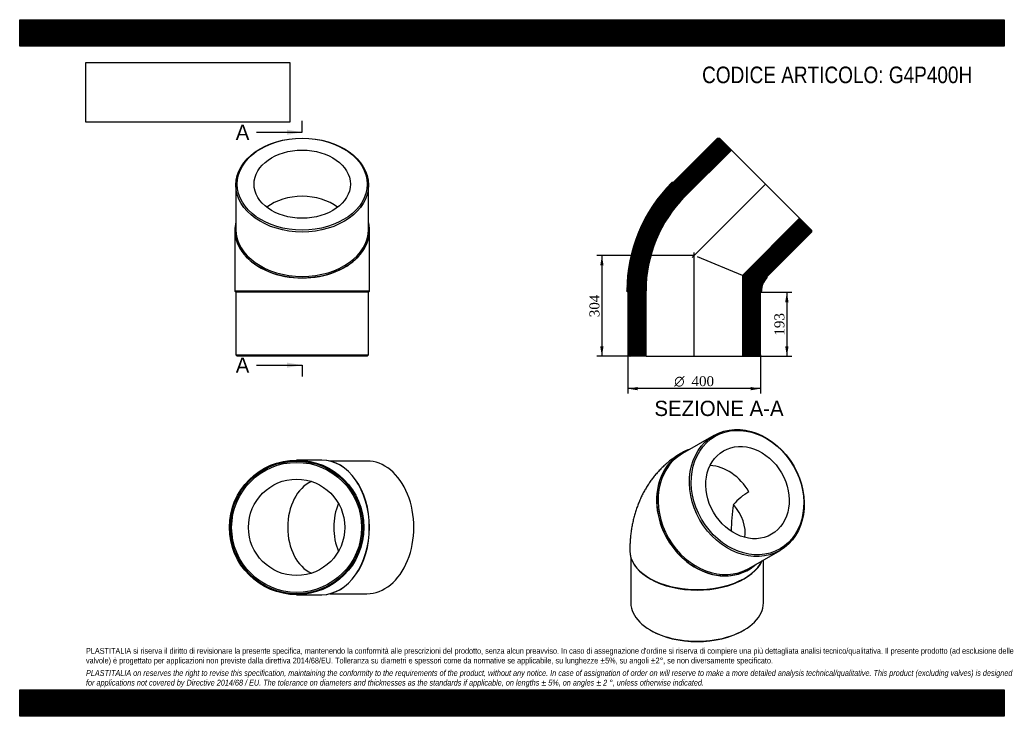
# Model space of a CAD drawing. Header units: millimetres. Extents: x 0 to 2970, y 0 to 2100.
import ezdxf
from ezdxf.enums import TextEntityAlignment as Align
from ezdxf.lldxf.tags import DXFTag

# ---------------------------------------------------------------- set-up
doc = ezdxf.new("R2010")
doc.units = ezdxf.units.MM
doc.header["$LTSCALE"] = 10
for name, color, linetype in [('Default', 7, 'Continuous'), ('DV4_Default', 7, 'Continuous'), ('G4P400H', 7, 'Continuous')]:
    doc.layers.add(name, color=color, linetype=linetype)
doc.styles.add('SEACAD_Solid_Edge_ANSI', font='seans.ttf')
doc.styles.add('SEACAD_Solid_Edge_ANSI1_Symbols', font='semeca1.ttf')
doc.styles.add('SEACAD_Times_New_Roman', font='times.ttf')
tags = doc.linetypes.add('CENTER2', pattern=[28.575, 19.05, -3.175, 3.175, -3.175]).pattern_tags.tags
tags[10:11] = [DXFTag(74, 4), DXFTag(75, 0), DXFTag(340, '0'), DXFTag(46, 0.0), DXFTag(50, 0.0), DXFTag(44, 0.0), DXFTag(45, 0.0)]
tags[8:9] = [DXFTag(74, 4), DXFTag(75, 0), DXFTag(340, '0'), DXFTag(46, 0.0), DXFTag(50, 0.0), DXFTag(44, 0.0), DXFTag(45, 0.0)]
tags[6:7] = [DXFTag(74, 4), DXFTag(75, 0), DXFTag(340, '0'), DXFTag(46, 0.0), DXFTag(50, 0.0), DXFTag(44, 0.0), DXFTag(45, 0.0)]
tags[4:5] = [DXFTag(74, 4), DXFTag(75, 0), DXFTag(340, '0'), DXFTag(46, 0.0), DXFTag(50, 0.0), DXFTag(44, 0.0), DXFTag(45, 0.0)]
doc.dimstyles.new('ANSImm', dxfattribs={"dimtxt": 30, "dimasz": 30, "dimexe": 15, "dimexo": 0, "dimgap": 7.5, "dimtad": 1, "dimdsep": 46, "dimtxsty": 'SEACAD_Times_New_Roman', "dimblk1": '_SE_FILLED', "dimblk2": '_SE_FILLED', "dimsah": 1, "dimcen": 15, "dimazin": 0, "dimtfac": 0.85, "dimtdec": 3, "dimtofl": 0, "dimtmove": 0, "dimatfit": 3, "dimfxl": 1, "dimarcsym": 0})
picture_1 = doc.add_image_def('image1.jpg', size_in_pixel=(4302, 1260))

# ---------------------------------------------------------------- blocks, each defined once
blk = doc.blocks.new('SE')
at = {"layer": 'G4P400H', "color": 7, "linetype": 'Continuous'}
for p, q in [((2093.4, 846.4), (1998.9, 791.9)), ((1995.9, 793.6), (1995.4, 793.3)), ((1840.4, 499.3), (1840.4, 498.5)), ((1843.4, 478.4), (1843.4, 341.7)), ((2198.9, 445.5), (2293.4, 500)), ((2243.4, 341.7), (2243.4, 471.2)), ((2198.4, 441.7), (2198.9, 442)), ((1899.9, 415.6), (1902, 414.4)), ((2184.9, 414.4), (2187, 415.6)), ((1902, 260), (1904.8, 258.4)), ((2182, 258.4), (2184.9, 260))]:
    blk.add_line(p, q, dxfattribs=at)
for centre, radius, start, end in [((2292.7, 517.6), 184.5, 120.2888, 139.1648), ((2593.6, 559.5), 447.4, 169.871, 180.1154)]:
    blk.add_arc(centre, radius, start, end, dxfattribs=at)
for centre, major_axis in [((2193.4, 673.2), (100, -173.2)), ((2195.4, 674.4), (-98, 169.7)), ((2195.4, 674.4), (72.7, -125.8))]:
    blk.add_ellipse(centre, major_axis=major_axis, ratio=0.816497, dxfattribs=at)
for centre, major_axis, ratio, start_param, end_param in [((2097.4, 617.8), (-101.5, 175.8), 0.816497, 6.111052, 6.283185), ((2096.9, 617.5), (-101.5, 175.8), 0.816497, 0, 3.141593), ((2098.9, 618.7), (100, -173.2), 0.816497, 3.141593, 6.283185), ((2097.4, 617.8), (-101.5, 175.8), 0.816497, 0, 3.313726), ((2096.9, 617.5), (72.7, -125.8), 0.816497, 1.570796, 2.641675), ((2043.4, 586.6), (-134.2, 77.5), 0.717439, 3.424595, 4.249289), ((2043.4, 499.3), (145.3, 0), 0.57735, 0.785398, 0.83813), ((2043.4, 499.3), (203, 0), 0.57735, 3.141583, 6.020996), ((2043.4, 498.5), (203, 0), 0.57735, 3.141593, 6.030772), ((2043.4, 496), (200, 0), 0.57735, 3.926991, 5.497787), ((2043.4, 341.7), (-200, 0), 0.57735, 0, 3.141593), ((2043.4, 338.4), (-196, 0), 0.57735, 0.785398, 2.356195)]:
    blk.add_ellipse(centre, major_axis=major_axis, ratio=ratio, start_param=start_param, end_param=end_param, dxfattribs=at)
blk.add_open_spline([(1995.4, 793.3), (1991.4, 791), (1984.6, 786.9), (1973.6, 779.5), (1963.1, 771.8), (1952.9, 763.5), (1943.1, 754.8), (1933.7, 745.7), (1924.7, 736.1), (1916, 726.1), (1907.9, 715.8), (1900.1, 705), (1892.8, 693.9), (1885.9, 682.3), (1879.5, 670.5), (1873.5, 658.2), (1868, 645.7), (1863, 632.8), (1858.4, 619.5), (1854.3, 606), (1850.8, 592.1), (1847.7, 577.9), (1845.2, 563.4), (1843.2, 548.7), (1841.7, 533.7), (1840.8, 518.7), (1840.5, 506.9), (1840.4, 500.8), (1840.4, 499.3)], degree=3, knots=[0, 0, 0, 0, 0.036251, 0.073815, 0.111349, 0.148881, 0.186439, 0.224052, 0.261751, 0.299565, 0.337526, 0.375667, 0.414021, 0.452621, 0.491503, 0.5307, 0.570246, 0.610172, 0.650509, 0.691282, 0.73251, 0.774207, 0.816375, 0.859008, 0.902088, 0.945582, 0.988029, 1, 1, 1, 1], dxfattribs=at)
blk = doc.blocks.new('SE1')
at = {"layer": 'G4P400H', "color": 7, "linetype": 'Continuous'}
for p, q in [((652.2, 1601.4), (652.2, 1467.7)), ((1052.2, 1467.7), (1052.2, 1601.4)), ((649.2, 1465.6), (649.2, 1464.9)), ((649.2, 1464.9), (649.2, 1282.2)), ((1055.2, 1464.9), (1055.2, 1465.6)), ((1055.2, 1282.2), (1055.2, 1464.9)), ((649.2, 1282.2), (1055.2, 1282.2)), ((649.2, 1282.2), (649.2, 1281.2)), ((1055.2, 1281.2), (649.2, 1281.2)), ((649.2, 1281.2), (652.2, 1278.2)), ((1052.2, 1278.2), (652.2, 1278.2)), ((652.2, 1278.2), (652.2, 1089.2)), ((1052.2, 1278.2), (1055.2, 1281.2)), ((1052.2, 1089.2), (1052.2, 1278.2)), ((1055.2, 1281.2), (1055.2, 1282.2)), ((652.2, 1089.2), (1052.2, 1089.2)), ((652.2, 1089.2), (656.2, 1085.2)), ((1048.2, 1085.2), (656.2, 1085.2)), ((1048.2, 1085.2), (1052.2, 1089.2))]:
    blk.add_line(p, q, dxfattribs=at)
for centre, major_axis in [((852.2, 1601.4), (-200, 0)), ((852.2, 1604.2), (-196, 0)), ((852.2, 1604.2), (145.3, 0))]:
    blk.add_ellipse(centre, major_axis=major_axis, ratio=0.707107, dxfattribs=at)
for centre, major_axis, start_param, end_param in [((852.2, 1464.9), (145.3, 0), 0.744913, 2.39668), ((852.2, 1465.6), (-203, 0), 0, 3.313726), ((852.2, 1465.6), (-203, 0), 6.111052, 6.283185), ((852.2, 1464.9), (-203, 0), 0, 3.141593), ((852.2, 1467.7), (200, 0), 3.141593, 6.283185)]:
    blk.add_ellipse(centre, major_axis=major_axis, ratio=0.707107, start_param=start_param, end_param=end_param, dxfattribs=at)
blk = doc.blocks.new('SE2')
at = {"layer": 'G4P400H', "color": 7, "linetype": 'Continuous'}
for p, q in [((911.1, 772.6), (835.4, 772.6)), ((911.8, 772.6), (911.1, 772.6)), ((1047.6, 769.6), (936.4, 769.6)), ((835.4, 366.6), (911.1, 366.6)), ((911.1, 366.6), (911.8, 366.6)), ((936.4, 369.6), (1047.6, 369.6))]:
    blk.add_line(p, q, dxfattribs=at)
for radius in [203, 200, 196, 145.3]:
    blk.add_circle((835.4, 569.6), radius, dxfattribs=at)
for centre, major_axis, start_param, end_param in [((911.1, 569.6), (0, 203), 3.141593, 6.283185), ((911.8, 569.6), (0, 203), 3.141593, 6.283185), ((1047.6, 569.6), (0, -200), 0, 3.141593), ((911.1, 569.6), (0, -145.3), 3.451563, 5.973215), ((1050.4, 569.6), (0, -145.3), 4.189995, 5.234783)]:
    blk.add_ellipse(centre, major_axis=major_axis, ratio=0.707107, start_param=start_param, end_param=end_param, dxfattribs=at)
blk = doc.blocks.new('SE4')
at = {"color": 7, "linetype": 'Continuous', "style": 'SEACAD_Solid_Edge_ANSI'}
blk.add_text('A', height=46, dxfattribs=at).set_placement((651.7, 1783.6), align=Align.TOP_LEFT)
blk = doc.blocks.new('SE5')
at = {"color": 7, "linetype": 'Continuous', "style": 'SEACAD_Solid_Edge_ANSI'}
blk.add_text('A', height=46, dxfattribs=at).set_placement((651.7, 1081.5), align=Align.TOP_LEFT)
blk = doc.blocks.new('SEANNOT_GROUP')
at = {"linetype": 'Continuous'}
blk.add_hatch(color=7, dxfattribs=at).paths.add_polyline_path([(806.2, 1753), (852.2, 1760.6), (806.2, 1768.3)])
at = {"color": 7, "linetype": 'Continuous'}
blk.add_lwpolyline([(714.2, 1760.6), (852.2, 1760.6)], dxfattribs=at)
blk = doc.blocks.new('SEANNOT_GROUP1')
at = {"linetype": 'Continuous'}
blk.add_hatch(color=7, dxfattribs=at).paths.add_polyline_path([(806.2, 1050.8), (852.2, 1058.5), (806.2, 1066.2)])
at = {"color": 7, "linetype": 'Continuous'}
blk.add_lwpolyline([(714.2, 1058.5), (852.2, 1058.5)], dxfattribs=at)
blk = doc.blocks.new('SE3')
at = {"layer": 'Default', "color": 7, "linetype": 'CENTER2'}
for p, q in [((852.2, 1760.6), (852.2, 1795.1)), ((852.2, 1058.5), (852.2, 1024))]:
    blk.add_line(p, q, dxfattribs=at)
at = {"layer": 'Default', "color": 7, "linetype": 'CENTER2', "const_width": 0.0001}
blk.add_lwpolyline([(852.2, 1760.6), (852.2, 1058.5)], dxfattribs=at)
at = {"layer": 'Default'}
for name in ['SE4', 'SEANNOT_GROUP', 'SE5', 'SEANNOT_GROUP1']:
    blk.add_blockref(name, (0, 0), dxfattribs=at)
blk = doc.blocks.new('SE6')
at = {"layer": 'G4P400H', "linetype": 'Continuous'}
h = blk.add_hatch(dxfattribs=at)
h.set_pattern_fill('LINE', scale=0.629921, angle=-45, style=0)
edge = h.paths.add_edge_path()
edge.add_line((1971.5, 1609.1), (1967.3, 1609.1))
edge.add_line((1967.3, 1609.1), (1966.6, 1608.4))
edge.add_arc((2292.8, 1282.2), 461.3, 135, 180)
edge.add_line((1831.5, 1282.2), (1831.5, 1281.2))
edge.add_line((1831.5, 1281.2), (1834.5, 1278.2))
edge.add_line((1834.5, 1278.2), (1834.5, 1089.2))
edge.add_line((1834.5, 1089.2), (1838.5, 1085.2))
edge.add_line((1838.5, 1085.2), (1889.2, 1085.2))
edge.add_line((1889.2, 1085.2), (1889.2, 1282.2))
edge.add_arc((2292.8, 1282.2), 403.6, 135, 180, ccw=False)
edge.add_line((2007.4, 1567.6), (2146.7, 1706.9))
edge.add_line((2146.7, 1706.9), (2110.8, 1742.8))
edge.add_line((2110.8, 1742.8), (2105.2, 1742.8))
edge.add_line((2105.2, 1742.8), (1971.5, 1609.1))
h = blk.add_hatch(dxfattribs=at)
h.set_pattern_fill('LINE', scale=0.629921, angle=-45, style=0)
edge = h.paths.add_edge_path()
edge.add_line((2254.4, 1322.1), (2254.4, 1326.3))
edge.add_line((2254.4, 1326.3), (2388, 1459.9))
edge.add_line((2388, 1459.9), (2388, 1465.6))
edge.add_line((2388, 1465.6), (2352.2, 1501.5))
edge.add_line((2352.2, 1501.5), (2179.8, 1329.1))
edge.add_line((2179.8, 1329.1), (2179.8, 1085.2))
edge.add_line((2179.8, 1085.2), (2230.5, 1085.2))
edge.add_line((2230.5, 1085.2), (2234.5, 1089.2))
edge.add_line((2234.5, 1089.2), (2234.5, 1278.2))
edge.add_line((2234.5, 1278.2), (2237.5, 1281.2))
edge.add_line((2237.5, 1281.2), (2237.5, 1282.2))
edge.add_arc((2292.8, 1282.2), 55.3, 135, 180, ccw=False)
edge.add_line((2253.7, 1321.4), (2254.4, 1322.1))
at = {"layer": 'DV4_Default', "color": 7, "linetype": 'CENTER2'}
for p, q in [((2250.7, 1605.4), (2028.6, 1383.3)), ((2034.5, 1083.5), (2034.5, 1398.6))]:
    blk.add_line(p, q, dxfattribs=at)
at = {"layer": 'G4P400H', "color": 7, "linetype": 'Continuous'}
for p, q in [((2105.2, 1742.8), (1971.5, 1609.1)), ((2105.2, 1742.8), (2110.8, 1742.8)), ((2146.7, 1706.9), (2110.8, 1742.8)), ((2007.4, 1567.6), (2146.7, 1706.9)), ((2146.7, 1706.9), (2352.2, 1501.5)), ((1966.6, 1608.4), (1967.3, 1609.1)), ((1971.5, 1609.1), (1967.3, 1609.1)), ((2352.2, 1501.5), (2179.8, 1329.1)), ((2388, 1465.6), (2352.2, 1501.5)), ((2254.4, 1326.3), (2388, 1459.9)), ((2388, 1465.6), (2388, 1459.9)), ((2179.8, 1329.1), (2044.7, 1385)), ((2179.8, 1329.1), (2179.8, 1085.2)), ((2254.4, 1322.1), (2253.7, 1321.4)), ((2254.4, 1322.1), (2254.4, 1326.3)), ((1831.5, 1281.2), (1831.5, 1282.2)), ((1831.5, 1281.2), (1834.5, 1278.2)), ((1834.5, 1278.2), (1834.5, 1089.2)), ((1889.2, 1085.2), (1889.2, 1282.2)), ((2234.5, 1278.2), (2237.5, 1281.2)), ((2234.5, 1089.2), (2234.5, 1278.2)), ((2237.5, 1282.2), (2237.5, 1281.2)), ((1838.5, 1085.2), (1834.5, 1089.2)), ((1889.2, 1085.2), (1838.5, 1085.2)), ((1889.2, 1085.2), (2179.8, 1085.2)), ((2230.5, 1085.2), (2179.8, 1085.2)), ((2234.5, 1089.2), (2230.5, 1085.2))]:
    blk.add_line(p, q, dxfattribs=at)
for radius in [461.3, 403.6, 55.3]:
    blk.add_arc((2292.8, 1282.2), radius, 135, 180, dxfattribs=at)
blk = doc.blocks.new('GDimGGroup')
at = {"layer": 'Default', "linetype": 'Continuous'}
for points in [[(1864.5, 982.8), (1864.5, 992.8), (1834.5, 987.8)], [(2204.5, 982.8), (2234.5, 987.8), (2204.5, 992.8)]]:
    blk.add_hatch(color=7, dxfattribs=at).paths.add_polyline_path(points)
at = {"layer": 'Default', "color": 7, "linetype": 'Continuous'}
for p, q in [((1834.5, 1089.2), (1834.5, 972.8)), ((2234.5, 1089.2), (2234.5, 972.8)), ((2234.5, 987.8), (1834.5, 987.8))]:
    blk.add_line(p, q, dxfattribs=at)
for s, style, p in [('O', 'SEACAD_Solid_Edge_ANSI1_Symbols', (1974.3, 1025.3)), ('400', 'SEACAD_Times_New_Roman', (2026.5, 1025.3))]:
    blk.add_text(s, height=30, dxfattribs=dict(at, style=style)).set_placement(p, align=Align.TOP_LEFT)
blk = doc.blocks.new('DMBLK33')
at = {"layer": 'Default', "linetype": 'Continuous'}
for points in [[(2319.1, 1248.2), (2314.1, 1278.2), (2309.1, 1248.2)], [(2319.1, 1115.2), (2309.1, 1115.2), (2314.1, 1085.2)]]:
    blk.add_hatch(color=7, dxfattribs=at).paths.add_polyline_path(points)
at = {"layer": 'Default', "color": 7, "linetype": 'Continuous'}
for p, q in [((2234.5, 1278.2), (2329.1, 1278.2)), ((2314.1, 1278.2), (2314.1, 1085.2)), ((2179.8, 1085.2), (2329.1, 1085.2))]:
    blk.add_line(p, q, dxfattribs=at)
at = {"layer": 'Default', "color": 7, "linetype": 'Continuous', "style": 'SEACAD_Times_New_Roman'}
blk.add_text('193', height=30, rotation=90, dxfattribs=at).set_placement((2276.6, 1147.6), align=Align.TOP_LEFT)
blk = doc.blocks.new('_SE_FILLED')
at = {"color": 0}
blk.add_line((0, 0), (-1, 0), dxfattribs=at)
blk.add_solid([(0, 0), (-1, -0.1665), (-1, 0.1665), (0, 0)], dxfattribs=at)
blk = doc.blocks.new('DMBLK34')
at = {"layer": 'Default', "linetype": 'Continuous'}
for points in [[(1751.2, 1359.2), (1761.2, 1359.2), (1756.2, 1389.2)], [(1751.2, 1115.2), (1756.2, 1085.2), (1761.2, 1115.2)]]:
    blk.add_hatch(color=7, dxfattribs=at).paths.add_polyline_path(points)
at = {"layer": 'Default', "color": 7, "linetype": 'Continuous'}
for p, q in [((2034.5, 1389.2), (1741.2, 1389.2)), ((1756.2, 1389.2), (1756.2, 1085.2)), ((1889.2, 1085.2), (1741.2, 1085.2))]:
    blk.add_line(p, q, dxfattribs=at)
at = {"layer": 'Default', "color": 7, "linetype": 'Continuous', "style": 'SEACAD_Times_New_Roman'}
blk.add_text('304', height=30, rotation=90, dxfattribs=at).set_placement((1718.7, 1203.1), align=Align.TOP_LEFT)

msp = doc.modelspace()

# ---------------------------------------------------------------- hatches: boundary and pattern name
at = {"layer": 'Default', "linetype": 'Continuous'}
h = msp.add_hatch(dxfattribs=at)
h.set_pattern_fill('LINE', scale=0.629921, angle=45, style=0)
h.paths.add_polyline_path([(2970, 2020), (2970, 2100), (0, 2100), (0, 2020)])
for points in [[(2970, 2020), (2970, 2100), (0, 2100), (0, 2020)], [(2970, 0), (2970, 80), (0, 80), (0, 0)]]:
    msp.add_hatch(color=7, dxfattribs=at).paths.add_polyline_path(points)
h = msp.add_hatch(dxfattribs=at)
h.set_pattern_fill('LINE', scale=0.629921, angle=45, style=0)
h.paths.add_polyline_path([(2970, 0), (2970, 80), (0, 80), (0, 0)])

# ---------------------------------------------------------------- linework, layer by layer
at = {"layer": 'Default', "color": 7, "linetype": 'Continuous'}
for p, q in [((0, 2100), (2970, 2100)), ((0, 2020), (0, 2100)), ((2970, 2100), (2970, 2020)), ((2970, 2020), (0, 2020)), ((0, 80), (2970, 80)), ((0, 0), (0, 80)), ((2970, 80), (2970, 0)), ((2970, 0), (0, 0))]:
    msp.add_line(p, q, dxfattribs=at)

# ---------------------------------------------------------------- block references
at = {"layer": 'Default'}
for name in ['SE3', 'SE1', 'SE6', 'GDimGGroup', 'SE', 'SE2']:
    msp.add_blockref(name, (0, 0), dxfattribs=at)

# ---------------------------------------------------------------- texts
at = {"layer": 'Default', "color": 7, "linetype": 'Continuous', "style": 'SEACAD_Solid_Edge_ANSI'}
msp.add_text('SEZIONE A-A', height=46, dxfattribs=at).set_placement((1914.596, 951.284), align=Align.TOP_LEFT)
at = {"layer": 'Default', "attachment_point": 1}
for s, insert, char_height, width in [('{\\fArial Narrow|b0||i0||c0|p34;\\C7;\\H50.;\\W1.;CODICE ARTICOLO: G4P400H}', (2058.456, 1958.68), 50, 860.00372), ("{\\fArial Narrow|b0||i0||c0|p34;\\C7;\\H17.5;\\W1.;PLASTITALIA si riserva il diritto di revisionare la presente specifica, mantenendo la conformità alle prescrizioni del prodotto, senza alcun preavviso. In caso di assegnazione d'ordine si riserva di compiere una più dettagliata analisi tecnico/qualitativa. Il presente prodotto (ad esclusione delle \\P}{\\fArial Narrow|b0||i0||c0|p34;\\C7;\\H17.5;\\W1.;valvole) è progettato per applicazioni non previste dalla direttiva 2014/68/EU. Tolleranza su diametri e spessori come da normative se applicabile, su lunghezze ±5%, su angoli ±2°, se non diversamente specificato.\\P}{\\fArial Narrow|b0||i0||c0|p34;\\C7;\\H5.;\\W1.;   \\P}{\\fArial Narrow|b0||i1||c0|p34;\\C7;\\H17.5;\\W1.;PLASTITALIA on reserves the right to revise this specification, maintaining the conformity to the requirements of the product, without any notice. In case of assignation of order on will reserve to make a more detailed analysis technical/qualitative. This product (excluding valves) is designed \\P}{\\fArial Narrow|b0||i1||c0|p34;\\C7;\\H17.5;\\W1.;for applications not covered by Directive 2014/68 / EU. The tolerance on diameters and thicknesses as the standards if applicable, on lengths ± 5%, on angles ± 2 °, unless otherwise indicated.\\P}", (200, 206.024), 17.5, 2570)]:
    msp.add_mtext(s, dxfattribs=dict(at, insert=insert, char_height=char_height, width=width))

# ---------------------------------------------------------------- dimensions: what is measured, and where the dimension line sits
at = {"layer": 'Default', "color": 7, "linetype": 'Continuous'}
for base, p1, p2, picture, middle in [((1721.763, 1165.256), (2034.479, 1389.238), (1889.179, 1085.238), 'DMBLK34', (1756.168, 1237.238)), ((2314.08, 1085.238), (2234.479, 1278.238), (2179.779, 1085.238), 'DMBLK33', (2314.08, 1181.738))]:
    dim = msp.add_linear_dim(base=base, p1=p1, p2=p2, angle=90, text='\\A1;<>', dimstyle='ANSImm', dxfattribs=at)
    dim.commit()
    dim.dimension.update_dxf_attribs({"geometry": picture, "text_midpoint": middle, "dimtype": 160})

# ---------------------------------------------------------------- pictures from other files: only their frames are drawn
image = msp.add_image(picture_1, insert=(200, 1791.032), size_in_units=(614.571, 180))
image.dxf.flags = 7

doc.saveas('drawing.dxf')
